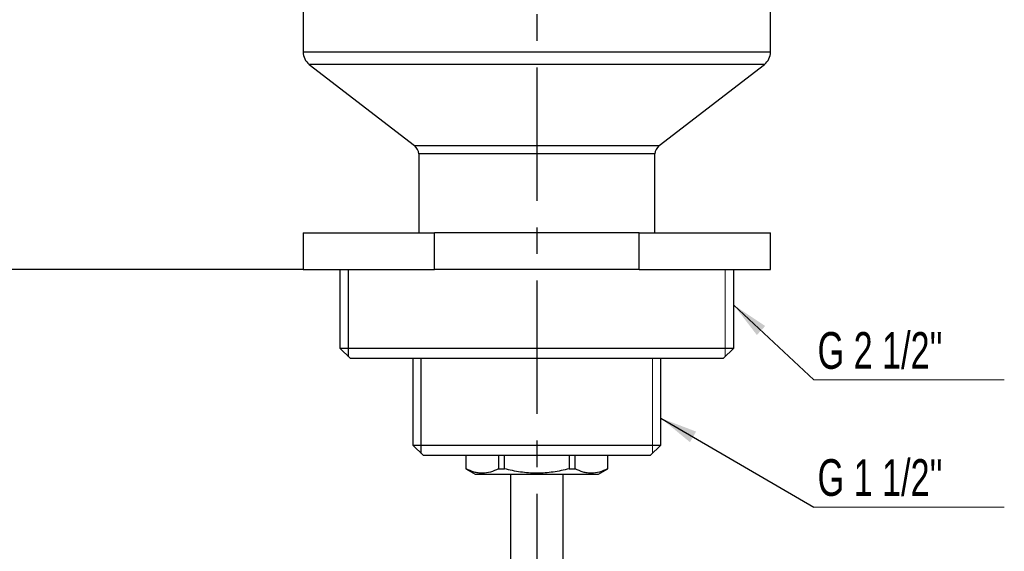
# Model space of a CAD drawing. Header units: millimetres. Extents: x 0 to 420, y 0 to 297.
# Tile 3 of 13: x 53 to 146, y 153 to 204. Entities that reach past the tile are written whole.
import ezdxf

# ---------------------------------------------------------------- set-up
doc = ezdxf.new("R2010")
doc.units = ezdxf.units.MM
doc.linetypes.add('CENTERX2', pattern=[20.32, 12.7, -2.54, 2.54, -2.54])
doc.layers.add('ОСЕВЫЕ', color=7, linetype='Continuous')
doc.styles.add('SLDTEXTSTYLE4', font='TXT', dxfattribs={"width": 0.75})
doc.styles.add('SLDTEXTSTYLE5', font='TXT', dxfattribs={"width": 0.694444})
doc.dimstyles.new('SLDDIMSTYLE1', dxfattribs={"dimtxt": 3.5, "dimasz": 3.556, "dimexe": 0, "dimexo": 0.0625, "dimgap": 0.875, "dimtad": 1, "dimdec": 0, "dimlfac": 2, "dimrnd": 1e-09, "dimzin": 12, "dimdsep": 46, "dimtxsty": 'SLDTEXTSTYLE4', "dimsah": 1, "dimcen": 0.09, "dimadec": 0, "dimazin": 3, "dimtfac": 1, "dimtdec": 0, "dimtofl": 0, "dimtmove": 0, "dimatfit": 3, "dimfxl": 0, "dimfrac": 2, "dimtolj": 1, "dimtzin": 12, "dimarcsym": 0})
doc.dimstyles.new('SLDDIMSTYLE2', dxfattribs={"dimtxt": 0.18, "dimasz": 3.556, "dimexe": 0, "dimexo": 0.0625, "dimgap": 0, "dimtad": 0, "dimtih": 1, "dimtoh": 1, "dimdec": 0, "dimrnd": 1e-09, "dimzin": 0, "dimdsep": 46, "dimtxsty": 'Standard', "dimsah": 1, "dimcen": 0.09, "dimadec": 0, "dimazin": 0, "dimtfac": 3.556, "dimtdec": 0, "dimtofl": 0, "dimtmove": 0, "dimatfit": 3, "dimfxl": 0, "dimfrac": 2, "dimtolj": 1, "dimtzin": 0, "dimarcsym": 0})

# ---------------------------------------------------------------- blocks, each defined once
blk = doc.blocks.new('_D_1')
at = {"layer": 'ОСЕВЫЕ'}
for p, q in [((79.389, 253.839), (45.976, 253.839)), ((46.976, 179.839), (46.976, 253.839)), ((79.726, 179.839), (45.976, 179.839))]:
    blk.add_line(p, q, dxfattribs=at)
for points in [[(46.976, 253.839), (46.595, 250.283), (47.357, 250.283)], [(46.976, 179.839), (47.357, 183.395), (46.595, 183.395)]]:
    blk.add_solid(points, dxfattribs=at)
at = {"layer": 'ОСЕВЫЕ', "insert": (42.464, 217.371), "char_height": 3.5, "attachment_point": 1, "rotation": 90, "style": 'SLDTEXTSTYLE4'}
blk.add_mtext('148', dxfattribs=at)
blk = doc.blocks.new('SW_NOTE_0_1')
at = {"color": 0, "linetype": 'Continuous', "lineweight": 0}
blk.add_line((18.129, 0), (0, 0), dxfattribs=at)
at = {"color": 0, "linetype": 'Continuous', "lineweight": 0, "insert": (0.352, 4.565), "char_height": 3.5, "attachment_point": 1, "style": 'SLDTEXTSTYLE5'}
blk.add_mtext("G 2 1/2''", dxfattribs=at)
blk = doc.blocks.new('SW_NOTE_0_2')
at = {"color": 0, "linetype": 'Continuous', "lineweight": 0}
blk.add_line((18.129, 0), (0, 0), dxfattribs=at)
at = {"color": 0, "linetype": 'Continuous', "lineweight": 0, "insert": (0.352, 4.581), "char_height": 3.5, "attachment_point": 1, "style": 'SLDTEXTSTYLE5'}
blk.add_mtext("G 1 1/2''", dxfattribs=at)

msp = doc.modelspace()

# ---------------------------------------------------------------- linework, layer by layer
at = {"color": 7, "linetype": 'Continuous', "lineweight": 25}
for p, q in [((124.226, 200.575), (124.226, 209.824)), ((79.726, 205.098), (79.726, 200.575)), ((80.309, 199.389), (90.337, 191.639)), ((113.614, 191.639), (123.643, 199.389)), ((90.726, 190.848), (90.726, 183.339)), ((113.226, 183.339), (113.226, 190.848)), ((79.726, 183.339), (79.726, 179.839)), ((79.726, 183.339), (92.226, 183.339)), ((92.226, 179.839), (92.226, 183.339)), ((111.726, 183.339), (92.226, 183.339)), ((111.726, 179.839), (111.726, 183.339)), ((111.726, 183.339), (124.226, 183.339)), ((124.226, 179.839), (124.226, 183.339)), ((79.726, 179.839), (92.226, 179.839)), ((83.226, 179.839), (83.226, 172.339)), ((111.726, 179.839), (92.226, 179.839)), ((111.726, 179.839), (124.226, 179.839)), ((120.726, 172.339), (120.726, 179.839)), ((83.226, 172.339), (84.226, 171.339)), ((83.226, 172.339), (101.976, 172.339)), ((101.976, 172.339), (120.726, 172.339)), ((119.726, 171.339), (120.726, 172.339)), ((101.976, 171.339), (84.226, 171.339)), ((90.176, 171.339), (90.176, 163.089)), ((119.726, 171.339), (101.976, 171.339)), ((113.776, 163.089), (113.776, 171.339)), ((90.176, 163.089), (91.176, 162.089)), ((90.176, 163.089), (101.976, 163.089)), ((101.976, 163.089), (113.776, 163.089)), ((112.776, 162.089), (113.776, 163.089)), ((101.976, 162.089), (91.176, 162.089)), ((95.226, 162.089), (95.226, 160.844)), ((95.234, 160.844), (95.234, 162.089)), ((98.326, 162.089), (98.326, 160.844)), ((98.884, 160.844), (98.884, 162.089)), ((112.776, 162.089), (101.976, 162.089)), ((105.068, 162.089), (105.068, 160.844)), ((105.626, 160.844), (105.626, 162.089)), ((108.718, 162.089), (108.718, 160.844)), ((108.726, 160.844), (108.726, 162.089)), ((95.226, 160.844), (96.101, 160.339)), ((95.226, 160.844), (95.234, 160.844)), ((96.101, 160.339), (101.976, 160.339)), ((98.326, 160.844), (98.884, 160.844)), ((99.476, 160.339), (99.476, 130.089)), ((101.976, 160.339), (107.851, 160.339)), ((104.476, 130.089), (104.476, 160.339)), ((105.068, 160.844), (105.626, 160.844)), ((107.851, 160.339), (108.726, 160.844)), ((108.718, 160.844), (108.726, 160.844))]:
    msp.add_line(p, q, dxfattribs=at)
at = {"color": 8, "linetype": 'Continuous', "lineweight": 25}
for p, q in [((79.726, 200.575), (124.226, 200.575)), ((123.643, 199.389), (80.309, 199.389)), ((90.337, 191.639), (101.976, 191.639)), ((101.976, 191.639), (113.614, 191.639)), ((101.976, 190.848), (90.726, 190.848)), ((113.226, 190.848), (101.976, 190.848))]:
    msp.add_line(p, q, dxfattribs=at)
at = {"color": 7, "linetype": 'Continuous', "lineweight": 18}
for p, q in [((119.904, 171.517), (119.904, 179.839)), ((112.977, 162.29), (112.977, 171.339))]:
    msp.add_line(p, q, dxfattribs=at)
at = {"color": 7, "linetype": 'Continuous', "lineweight": 25}
for centre, radius, start, end in [((81.226, 200.575), 1.5, 180, 232.30576), ((122.726, 200.575), 1.5, 307.69424, 0), ((89.726, 190.848), 1, 0, 52.30576), ((114.226, 190.848), 1, 127.69424, 180)]:
    msp.add_arc(centre, radius, start, end, dxfattribs=at)
for points, knots in [([(98.326, 160.844), (98.073, 160.71), (97.818, 160.601), (97.304, 160.452), (97.046, 160.412), (96.654, 160.411), (96.523, 160.421), (96.261, 160.459), (96.131, 160.488), (95.743, 160.601), (95.487, 160.71), (95.234, 160.844)], [0, 0, 0, 0, 0.25, 0.25, 0.5, 0.5, 0.625, 0.625, 0.75, 0.75, 1, 1, 1, 1]), ([(105.068, 160.844), (104.564, 160.711), (104.055, 160.602), (103.026, 160.452), (102.505, 160.411), (101.449, 160.411), (100.926, 160.452), (99.896, 160.602), (99.388, 160.711), (98.884, 160.844)], [0, 0, 0, 0, 0.25, 0.25, 0.5, 0.5, 0.75, 0.75, 1, 1, 1, 1]), ([(108.718, 160.844), (108.465, 160.71), (108.21, 160.601), (107.697, 160.452), (107.438, 160.412), (107.047, 160.411), (106.915, 160.421), (106.653, 160.459), (106.523, 160.488), (106.135, 160.601), (105.88, 160.71), (105.626, 160.844)], [0, 0, 0, 0, 0.25, 0.25, 0.5, 0.5, 0.625, 0.625, 0.75, 0.75, 1, 1, 1, 1])]:
    msp.add_open_spline(points, degree=3, knots=knots, dxfattribs=at)
at = {"layer": 'ОСЕВЫЕ', "linetype": 'CENTERX2'}
msp.add_line((101.976, 260.053), (101.976, 91.934), dxfattribs=at)
at = {"layer": 'ОСЕВЫЕ'}
for p, q in [((84.048, 171.517), (84.048, 179.839)), ((90.975, 162.29), (90.975, 171.339))]:
    msp.add_line(p, q, dxfattribs=at)

# ---------------------------------------------------------------- block references
at = {"color": 7, "linetype": 'Continuous', "lineweight": 0}
for name, p in [('SW_NOTE_0_1', (128.356, 169.304)), ('SW_NOTE_0_2', (128.356, 157.173))]:
    msp.add_blockref(name, p, dxfattribs=at)

# ---------------------------------------------------------------- dimensions: what is measured, and where the dimension line sits
at = {"layer": 'ОСЕВЫЕ'}
dim = msp.add_linear_dim(base=(46.976, 253.839), p1=(79.726, 179.839), p2=(79.389, 253.839), angle=90, dimstyle='SLDDIMSTYLE1', dxfattribs=at)
dim.commit()
dim.dimension.update_dxf_attribs({"geometry": '_D_1', "text_midpoint": (46.976, 221.25), "dimtype": 160})

# ---------------------------------------------------------------- leaders
at = {"color": 7, "linetype": 'Continuous', "lineweight": 0}
for points in [[(120.726, 176.45), (128.356, 169.304)], [(113.776, 165.67), (128.356, 157.173)]]:
    msp.add_leader(points, dimstyle='SLDDIMSTYLE2', dxfattribs=at)

doc.saveas('drawing.dxf')
